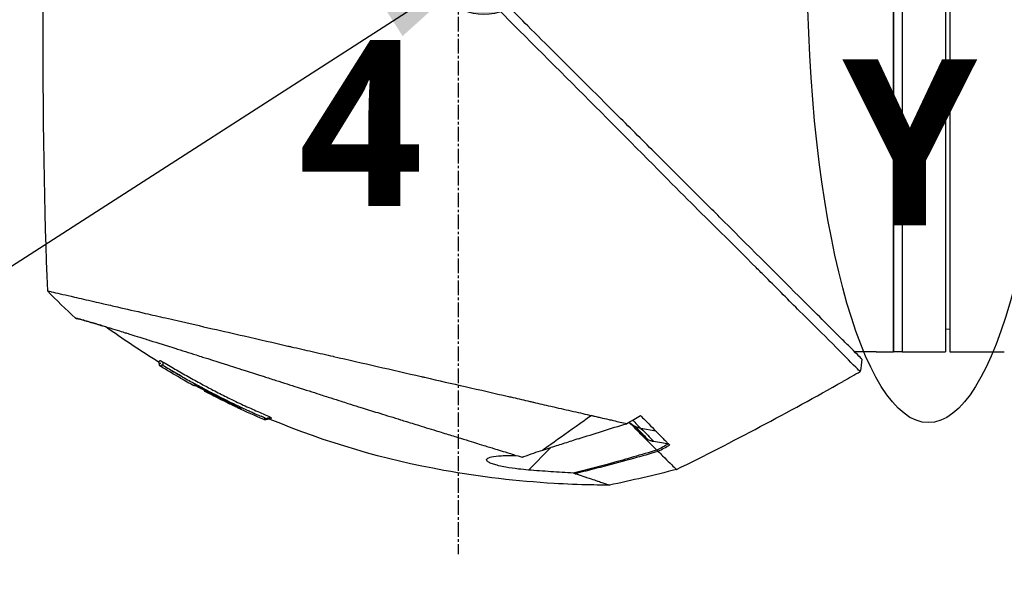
# Model space of a CAD drawing. Header units: millimetres. Extents: x 0 to 4378, y 0 to 2376.
# Tile 160 of 236: x 1476 to 1590, y 1569 to 1633. Entities that reach past the tile are written whole.
import ezdxf

# ---------------------------------------------------------------- set-up
doc = ezdxf.new("R2010")
doc.units = ezdxf.units.MM
doc.header["$LTSCALE"] = 0.2
doc.linetypes.add('CENTER2', pattern=[1.125, 0.75, -0.125, 0.125, -0.125])
for name, color, linetype in [('02_Center Line', 1, 'CENTER2'), ('07_Special Line2', 76, 'Continuous'), ('12_Before Rev.Num.', 5, 'Continuous'), ('13_After Rev.Num.', 6, 'Continuous')]:
    doc.layers.add(name, color=color, linetype=linetype)
doc.layers.add('14_Mark', color=7, linetype='Continuous', true_color=0xe03c31)
doc.styles.add('Rainbow-5.0 Style', font='malgunsl.ttf')
doc.dimstyles.new('Rainbow-5.0 Style', dxfattribs={"dimtxt": 4, "dimasz": 2.5, "dimexe": 1, "dimexo": 1, "dimgap": 1, "dimtad": 1, "dimdsep": 46, "dimtxsty": 'Rainbow-5.0 Style', "dimcen": 0, "dimclrd": 251, "dimclre": 251, "dimclrt": 7, "dimazin": 3, "dimtp": 0.1, "dimtm": 0.1, "dimtfac": 0.61, "dimtmove": 0, "dimatfit": 3, "dimfxl": 1, "dimlwd": -1, "dimlwe": -1, "dimarcsym": 1})

# ---------------------------------------------------------------- blocks, each defined once
blk = doc.blocks.new('A$C44151a85')
for p, q in [((-105.9, 934.85), (-105.9, 1024.85)), ((-105.9, 1024.85), (-105.9, 934.85)), ((-104.9, 1024.85), (-104.9, 934.85)), ((-104.9, 1024.85), (-104.9, 934.85)), ((-99.9, 1024.85), (-99.9, 934.85)), ((-99.4, 1024.85), (-99.4, 934.85)), ((-99.4, 937.46), (-99.9, 937.45)), ((-107.9, 934.85), (-110.4, 934.85)), ((-107.9, 934.85), (-107.9, 934.85)), ((-107.9, 934.85), (-105.9, 934.85)), ((-104.9, 934.85), (-105.9, 934.85)), ((-104.9, 934.85), (-99.9, 934.85)), ((-99.4, 934.85), (-93.09, 934.85)), ((-109.56, 934.01), (-109.56, 934.01)), ((-188.33, 931.82), (-188.34, 931.81)), ((-186.79, 930.96), (-186.76, 930.99)), ((-185.46, 930.37), (-185.51, 930.32)), ((-185.37, 930.46), (-185.37, 930.46)), ((-185.19, 930.16), (-185.14, 930.21)), ((-185.06, 930.29), (-185.06, 930.29)), ((-155.92, 930.95), (-155.93, 930.95)), ((-182.59, 928.92), (-182.65, 928.87)), ((-151.36, 929.9), (-151.36, 929.9)), ((-133.37, 925.68), (-135.1, 926)), ((-134.98, 925.22), (-134.98, 925.22)), ((-134.76, 925), (-133.25, 923.49)), ((-133.88, 924.77), (-133.88, 924.77)), ((-145.51, 923.78), (-148.11, 921.18)), ((-133.15, 923.39), (-133.15, 923.39))]:
    blk.add_line(p, q)
for centre, major_axis, ratio, start_param, end_param in [((-174, 1285.85), (26.02, 366.09), 0.042138, 2.37416, 2.795052), ((-201.21, 941.23), (-7.7, 7.47), 0.120793, 1.358557, 1.783036), ((-304.98, 1272.68), (-370.15, -133.4), 0.996605, 1.739605, 1.745413), ((-141.28, 1014.3), (82.48, -47.06), 1, 4.712389, 4.730947), ((-168.2, 1013.55), (-175.69, -92.5), 0.499327, 1.51993, 1.629791), ((-97.34, 957.37), (-100.29, -70.55), 0.00513, 5.157056, 5.172107), ((-1566.99, 3330.47), (2724.79, -633.85), 0.999787, 5.477557, 5.478207), ((-143.07, 925.88), (-6.87, -4.86), 0.000021, 5.078448, 5.228203), ((-159.24, 950.41), (28.2, -29.05), 0.006602, 5.89112, 5.905046), ((-560.84, 1707.32), (-783.25, -429.06), 1, 1.569107, 1.570796)]:
    blk.add_ellipse(centre, major_axis=major_axis, ratio=ratio, start_param=start_param, end_param=end_param)
for points, knots in [([(-109.74, 932.56), (-109.74, 932.57), (-109.89, 932.68), (-111.54, 934.34), (-112.56, 935.39), (-114.71, 937.54), (-115.7, 938.51), (-117.36, 940.16), (-117.99, 940.8), (-119.29, 942.1), (-119.96, 942.77), (-121.04, 943.85), (-121.41, 944.22), (-124.55, 947.37), (-127.25, 950.02), (-131.42, 954.18), (-134.44, 957.25), (-141.9, 964.75), (-145.54, 968.37), (-152.43, 975.26), (-154.85, 977.75), (-157.73, 980.58), (-159.67, 982.43), (-164.1, 986.87), (-165.95, 988.75), (-172.37, 995.25), (-175.92, 998.76), (-179.74, 1002.58), (-181.07, 1003.91), (-184.83, 1007.67), (-187.2, 1010.04), (-193.84, 1016.68), (-197, 1019.85), (-199.79, 1022.62), (-200.39, 1023.21), (-201.68, 1024.49), (-202.3, 1025.1), (-203.13, 1025.94), (-203.35, 1026.17), (-203.35, 1026.17)], [0.007059, 0.007059, 0.007059, 0.007059, 0.615438, 0.615438, 1.069569, 1.069569, 1.371276, 1.371276, 1.544721, 1.544721, 1.716113, 1.716113, 1.805171, 1.805171, 2.453917, 2.453917, 3.119268, 3.119268, 3.710855, 3.710855, 4.236876, 4.236876, 4.642605, 4.642605, 4.934699, 4.934699, 5.667174, 5.667174, 6.066186, 6.066186, 6.818123, 6.818123, 8.314738, 8.314738, 8.772171, 8.772171, 9.455351, 9.455351, 10.137965, 10.137965, 10.137965, 10.137965]), ([(-109.56, 934.01), (-109.56, 934.02), (-109.57, 934.03), (-109.73, 934.19), (-110.25, 934.71), (-111.45, 935.9), (-111.83, 936.28), (-112.74, 937.19), (-113.27, 937.72), (-114.61, 939.05), (-115.46, 939.9), (-118.99, 943.41), (-122.14, 946.57), (-126.15, 950.56), (-126.75, 951.17), (-129.18, 953.59), (-131.07, 955.47), (-134.46, 958.85), (-135.94, 960.34), (-139.92, 964.3), (-142.46, 966.81), (-146.05, 970.41), (-147.12, 971.47), (-148.96, 973.32), (-149.74, 974.11), (-151.47, 975.86), (-152.42, 976.82), (-153.83, 978.27), (-154.29, 978.74), (-154.76, 979.22)], [-8.584088, -8.584088, -8.584088, -8.584088, -8.41957, -8.41957, -7.405825, -7.405825, -7.009362, -7.009362, -6.570806, -6.570806, -5.993954, -5.993954, -4.313633, -4.313633, -4.020302, -4.020302, -3.14591, -3.14591, -2.482877, -2.482877, -1.393563, -1.393563, -0.939479, -0.939479, -0.605419, -0.605419, -0.199748, -0.199748, -0.000287, -0.000287, -0.000287, -0.000287]), ([(-203.71, 941.89), (-203.71, 941.89), (-203.68, 941.89), (-203.61, 941.87), (-203.55, 941.86), (-203.45, 941.84), (-203.32, 941.81), (-203.29, 941.8), (-203.26, 941.79), (-203.23, 941.79), (-202.98, 941.73), (-202.64, 941.65), (-202.25, 941.56), (-202.15, 941.54), (-202.04, 941.51), (-201.93, 941.49), (-201.54, 941.4), (-201.1, 941.3), (-200.59, 941.18), (-199.94, 941.03), (-199.2, 940.86), (-198.37, 940.67), (-198.01, 940.59), (-197.62, 940.5), (-197.22, 940.41), (-196.71, 940.29), (-196.18, 940.17), (-195.63, 940.04), (-194.62, 939.81), (-193.53, 939.56), (-192.4, 939.3), (-191.64, 939.13), (-190.86, 938.95), (-190.06, 938.77), (-189.61, 938.66), (-189.17, 938.56), (-188.71, 938.46), (-187.38, 938.15), (-186.02, 937.84), (-184.64, 937.52), (-183.42, 937.25), (-182.19, 936.96), (-180.96, 936.68), (-179.24, 936.29), (-177.55, 935.9), (-175.92, 935.52), (-175.79, 935.5), (-175.66, 935.47), (-175.53, 935.44), (-175.13, 935.34), (-174.72, 935.25), (-174.32, 935.16), (-173.91, 935.07), (-173.51, 934.97), (-173.1, 934.88), (-172.69, 934.79), (-172.28, 934.69), (-171.87, 934.6), (-171.48, 934.51), (-171.08, 934.42), (-170.68, 934.33), (-170.67, 934.32), (-170.65, 934.32), (-170.64, 934.32), (-168.92, 933.92), (-167.24, 933.54), (-165.61, 933.17), (-163.85, 932.76), (-162.15, 932.37), (-160.52, 932), (-160.37, 931.96), (-160.22, 931.93), (-160.07, 931.9), (-158.49, 931.53), (-156.94, 931.18), (-155.44, 930.84), (-153.7, 930.44), (-152.02, 930.06), (-150.41, 929.69), (-150.24, 929.65), (-150.07, 929.61), (-149.9, 929.57), (-149.25, 929.42), (-148.59, 929.26), (-147.94, 929.11), (-147.79, 929.08), (-147.65, 929.05), (-147.51, 929.01), (-146.9, 928.87), (-146.25, 928.72), (-145.5, 928.55), (-145.4, 928.53), (-145.29, 928.5), (-145.19, 928.48), (-144.44, 928.31), (-143.66, 928.13), (-142.91, 927.96), (-142.18, 927.8), (-141.48, 927.64), (-140.8, 927.48)], [0, 0, 0, 0, 0.0293646, 0.0293646, 0.0293646, 0.0566154, 0.0566154, 0.0566154, 0.0625, 0.0625, 0.0625, 0.1118856, 0.1118856, 0.1118856, 0.125, 0.125, 0.125, 0.1687706, 0.1687706, 0.1687706, 0.2250488, 0.2250488, 0.2250488, 0.25, 0.25, 0.25, 0.2807426, 0.2807426, 0.2807426, 0.3373462, 0.3373462, 0.3373462, 0.375, 0.375, 0.375, 0.394127, 0.394127, 0.394127, 0.4504604, 0.4504604, 0.4504604, 0.5, 0.5, 0.5, 0.5625, 0.5625, 0.5625, 0.5671142, 0.5671142, 0.5671142, 0.581501, 0.581501, 0.581501, 0.5960263, 0.5960263, 0.5960263, 0.6106942, 0.6106942, 0.6106942, 0.625, 0.625, 0.625, 0.6254725, 0.6254725, 0.6254725, 0.6826656, 0.6826656, 0.6826656, 0.7442648, 0.7442648, 0.7442648, 0.75, 0.75, 0.75, 0.8049855, 0.8049855, 0.8049855, 0.8682916, 0.8682916, 0.8682916, 0.875, 0.875, 0.875, 0.9005062, 0.9005062, 0.9005062, 0.90625, 0.90625, 0.90625, 0.9336735, 0.9336735, 0.9336735, 0.9375, 0.9375, 0.9375, 0.9693103, 0.9693103, 0.9693103, 1, 1, 1, 1]), ([(-200.47, 938.75), (-200.47, 938.75), (-200.47, 938.75), (-200.38, 938.72), (-200.33, 938.71), (-200.27, 938.7), (-200.21, 938.68), (-200.18, 938.67), (-200.15, 938.66), (-200.12, 938.66), (-199.96, 938.62), (-199.74, 938.56), (-199.46, 938.48), (-199.35, 938.45), (-199.23, 938.41), (-199.1, 938.38), (-198.84, 938.3), (-198.55, 938.22), (-198.22, 938.12), (-197.79, 937.99), (-197.29, 937.84), (-196.74, 937.68), (-196.67, 937.65), (-196.6, 937.63), (-196.52, 937.61), (-195.66, 937.34), (-195, 937.14), (-194.73, 937.06), (-194.7, 937.05), (-194.59, 937.02), (-194.39, 936.95), (-194.03, 936.84), (-193.38, 936.64), (-192.32, 936.31), (-192.17, 936.26), (-192.01, 936.22), (-191.86, 936.17), (-190.96, 935.88), (-189.99, 935.58), (-188.97, 935.26), (-188.19, 935.01), (-187.37, 934.75), (-186.52, 934.49), (-186.26, 934.4), (-186.01, 934.33), (-185.77, 934.25), (-184.15, 933.74), (-182.96, 933.36), (-182.32, 933.15), (-182.23, 933.12), (-182.15, 933.1), (-182.08, 933.08), (-181.6, 932.92), (-180.48, 932.57), (-178.65, 931.98), (-178.24, 931.85), (-177.79, 931.71), (-177.3, 931.55), (-176.41, 931.27), (-175.59, 931), (-174.84, 930.77), (-173.86, 930.45), (-173.01, 930.18), (-172.3, 929.95), (-171.82, 929.79), (-171.37, 929.65), (-170.96, 929.52), (-170.52, 929.38), (-170.13, 929.25), (-169.77, 929.14), (-169.51, 929.06), (-169.25, 928.97), (-168.99, 928.89), (-168.57, 928.76), (-168.16, 928.63), (-167.74, 928.5), (-167.57, 928.45), (-167.39, 928.39), (-167.22, 928.34), (-166.59, 928.14), (-165.94, 927.94), (-165.29, 927.74), (-164.5, 927.49), (-163.69, 927.25), (-162.88, 927), (-162.65, 926.92), (-162.42, 926.85), (-162.19, 926.78), (-161.63, 926.61), (-161.07, 926.44), (-160.51, 926.26), (-159.73, 926.02), (-158.95, 925.78), (-158.19, 925.55), (-157.92, 925.46), (-157.65, 925.38), (-157.38, 925.3), (-156.86, 925.14), (-156.38, 924.99), (-155.95, 924.86), (-155.04, 924.57), (-154.33, 924.35), (-153.8, 924.19), (-153.4, 924.07), (-153.1, 923.98), (-152.9, 923.91), (-152.51, 923.79), (-152.12, 923.67), (-151.74, 923.55), (-151.43, 923.46), (-151.12, 923.36), (-150.81, 923.27), (-150.32, 923.12), (-150, 923.02), (-149.81, 922.96), (-149.81, 922.96), (-149.8, 922.95), (-149.79, 922.95), (-149.47, 922.85), (-149.15, 922.76), (-148.84, 922.66)], [-1, -1, -1, -1, -0.967857, -0.967857, -0.967857, -0.948942, -0.948942, -0.948942, -0.935714, -0.935714, -0.935714, -0.889625, -0.889625, -0.889625, -0.871429, -0.871429, -0.871429, -0.83445, -0.83445, -0.83445, -0.785714, -0.785714, -0.785714, -0.781613, -0.781613, -0.781613, -0.732143, -0.732143, -0.732143, -0.713138, -0.713138, -0.713138, -0.678571, -0.678571, -0.678571, -0.668891, -0.668891, -0.668891, -0.613661, -0.613661, -0.613661, -0.571429, -0.571429, -0.571429, -0.563197, -0.563197, -0.563197, -0.507759, -0.507759, -0.507759, -0.5, -0.5, -0.5, -0.441747, -0.441747, -0.441747, -0.428571, -0.428571, -0.428571, -0.397698, -0.397698, -0.397698, -0.357143, -0.357143, -0.357143, -0.339649, -0.339649, -0.339649, -0.321429, -0.321429, -0.321429, -0.310561, -0.310561, -0.310561, -0.292949, -0.292949, -0.292949, -0.285714, -0.285714, -0.285714, -0.258021, -0.258021, -0.258021, -0.223914, -0.223914, -0.223914, -0.214286, -0.214286, -0.214286, -0.189719, -0.189719, -0.189719, -0.155218, -0.155218, -0.155218, -0.142857, -0.142857, -0.142857, -0.12766, -0.12766, -0.12766, -0.095508, -0.095508, -0.095508, -0.071429, -0.071429, -0.071429, -0.051836, -0.051836, -0.051836, -0.035714, -0.035714, -0.035714, -0.017857, -0.017857, -0.017857, -0.017513, -0.017513, -0.017513, 0, 0, 0, 0]), ([(-196.98, 937.75), (-197.17, 937.8), (-197.35, 937.86), (-198.01, 938.06), (-198.43, 938.18), (-199.07, 938.37), (-199.32, 938.44), (-199.68, 938.54), (-199.82, 938.58), (-199.98, 938.62), (-200.02, 938.63), (-200.19, 938.68), (-200.3, 938.7), (-200.43, 938.74), (-200.47, 938.75), (-200.47, 938.75)], [5.705299, 5.705299, 5.705299, 5.705299, 5.822939, 5.822939, 6.144758, 6.144758, 6.385994, 6.385994, 6.566823, 6.566823, 6.63475, 6.63475, 6.873456, 6.873456, 7.112007, 7.112007, 7.112007, 7.112007]), ([(-190.88, 933.67), (-190.88, 933.67), (-190.88, 933.68), (-190.88, 933.68), (-190.87, 933.68), (-190.87, 933.69), (-190.87, 933.69), (-190.87, 933.69), (-190.86, 933.69), (-190.86, 933.7), (-190.86, 933.7), (-190.85, 933.71), (-190.84, 933.72), (-190.84, 933.72), (-190.84, 933.72), (-190.84, 933.72), (-190.83, 933.73), (-190.83, 933.73), (-190.82, 933.74), (-190.81, 933.75), (-190.81, 933.75), (-190.81, 933.75), (-190.81, 933.75), (-190.81, 933.75), (-190.81, 933.75)], [-0.1783373, -0.1783373, -0.1783373, -0.1783373, -0.1456542, -0.1456542, -0.1456542, -0.124148, -0.124148, -0.124148, -0.1142857, -0.1142857, -0.1142857, -0.085957, -0.085957, -0.085957, -0.0857143, -0.0857143, -0.0857143, -0.0714286, -0.0714286, -0.0714286, -0.0642857, -0.0642857, -0.0642857, -0.063677, -0.063677, -0.063677, -0.063677]), ([(-190.66, 933.19), (-190.68, 933.2), (-190.7, 933.21), (-190.73, 933.25), (-190.74, 933.26), (-190.75, 933.3), (-190.76, 933.32), (-190.77, 933.38), (-190.77, 933.42), (-190.78, 933.49), (-190.79, 933.53), (-190.81, 933.59), (-190.82, 933.61), (-190.84, 933.65), (-190.86, 933.66), (-190.88, 933.67)], [0, 0, 0, 0, 0.00675238, 0.00675238, 0.01280823, 0.01280823, 0.01941984, 0.01941984, 0.03041942, 0.03041942, 0.0418939, 0.0418939, 0.04846275, 0.04846275, 0.05587753, 0.05587753, 0.05587753, 0.05587753]), ([(-190.81, 933.75), (-190.8, 933.76), (-190.8, 933.76), (-190.79, 933.76), (-190.79, 933.76), (-190.78, 933.77), (-190.78, 933.77), (-190.77, 933.77), (-190.76, 933.77), (-190.76, 933.78), (-190.76, 933.78), (-190.76, 933.78), (-190.75, 933.78), (-190.75, 933.78), (-190.75, 933.78), (-190.75, 933.79), (-190.74, 933.79), (-190.74, 933.8), (-190.74, 933.8), (-190.74, 933.8), (-190.74, 933.8), (-190.74, 933.8), (-190.74, 933.8), (-190.74, 933.8), (-190.74, 933.8), (-190.74, 933.8), (-190.74, 933.8), (-190.74, 933.81), (-190.74, 933.81), (-190.74, 933.81), (-190.74, 933.81), (-190.74, 933.81), (-190.74, 933.81), (-190.74, 933.81), (-190.74, 933.81), (-190.74, 933.81), (-190.74, 933.82), (-190.74, 933.83), (-190.73, 933.83), (-190.73, 933.83), (-190.73, 933.83), (-190.73, 933.84), (-190.69, 933.83), (-190.65, 933.82), (-190.57, 933.78), (-190.42, 933.71)], [-0.06367695, -0.06367695, -0.06367695, -0.06367695, -0.05714286, -0.05714286, -0.05714286, -0.05102041, -0.05102041, -0.05102041, -0.0431996, -0.0431996, -0.0431996, -0.0429311, -0.0429311, -0.0429311, -0.03673469, -0.03673469, -0.03673469, -0.03304234, -0.03304234, -0.03304234, -0.03265306, -0.03265306, -0.03265306, -0.03163265, -0.03163265, -0.03163265, -0.03133708, -0.03133708, -0.03133708, -0.03061224, -0.03061224, -0.03061224, -0.0294375, -0.0294375, -0.0294375, -0.02857143, -0.02857143, -0.02857143, -0.02142857, -0.02142857, -0.02142857, -0.01428571, -0.01428571, -0.01428571, 0, 0, 0, 0]), ([(-190.64, 933.49), (-190.64, 933.49), (-190.64, 933.5), (-190.64, 933.51), (-190.64, 933.51), (-190.64, 933.52), (-190.64, 933.53), (-190.64, 933.54), (-190.64, 933.54), (-190.64, 933.55), (-190.64, 933.55), (-190.64, 933.56), (-190.64, 933.56), (-190.64, 933.56), (-190.64, 933.57), (-190.64, 933.57), (-190.64, 933.57), (-190.64, 933.58), (-190.64, 933.58), (-190.64, 933.58), (-190.64, 933.59), (-190.64, 933.59), (-190.64, 933.59), (-190.64, 933.59), (-190.64, 933.59), (-190.64, 933.59)], [0, 0, 0, 0, 0.00306782, 0.00306782, 0.00595514, 0.00595514, 0.00807191, 0.00807191, 0.00942069, 0.00942069, 0.01027065, 0.01027065, 0.01086884, 0.01086884, 0.01184877, 0.01184877, 0.01269955, 0.01269955, 0.01361988, 0.01361988, 0.01480987, 0.01480987, 0.01652475, 0.01652475, 0.01754864, 0.01754864, 0.01754864, 0.01754864]), ([(-190.64, 933.48), (-190.64, 933.48), (-190.64, 933.48), (-190.64, 933.48), (-190.64, 933.48), (-190.64, 933.48), (-190.64, 933.48), (-190.64, 933.48), (-190.64, 933.48), (-190.64, 933.48), (-190.64, 933.49), (-190.64, 933.49)], [0.040892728, 0.040892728, 0.040892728, 0.040892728, 0.041349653, 0.041349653, 0.041875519, 0.041875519, 0.042664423, 0.042664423, 0.045035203, 0.045035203, 0.047002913, 0.047002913, 0.047002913, 0.047002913]), ([(-190.42, 933.71), (-190.23, 933.61), (-189.97, 933.46), (-189.72, 933.31), (-189.47, 933.16), (-189.22, 933.01), (-188.97, 932.86), (-188.47, 932.57), (-187.96, 932.27), (-187.45, 931.99), (-186.95, 931.7), (-186.44, 931.42), (-185.92, 931.14), (-185.48, 930.9), (-185.03, 930.67), (-184.59, 930.43)], [-1, -1, -1, -1, -0.9391036, -0.9391036, -0.9391036, -0.8782072, -0.8782072, -0.8782072, -0.7564144, -0.7564144, -0.7564144, -0.6346216, -0.6346216, -0.6346216, -0.5293356, -0.5293356, -0.5293356, -0.5293356]), ([(-190.66, 933.19), (-190.66, 933.19), (-190.66, 933.19), (-190.66, 933.19), (-190.66, 933.19), (-190.66, 933.19), (-190.66, 933.19), (-190.65, 933.19), (-190.65, 933.19), (-190.65, 933.2)], [0.80301317, 0.80301317, 0.80301317, 0.80301317, 0.82118409, 0.82118409, 0.82118409, 0.82142857, 0.82142857, 0.82142857, 0.82890325, 0.82890325, 0.82890325, 0.82890325]), ([(-190.65, 933.2), (-190.64, 933.2), (-190.64, 933.21), (-190.63, 933.22), (-190.63, 933.23), (-190.62, 933.23), (-190.62, 933.23), (-190.62, 933.23), (-190.61, 933.24), (-190.61, 933.25), (-190.6, 933.26), (-190.6, 933.26), (-190.59, 933.27), (-190.59, 933.28), (-190.58, 933.28), (-190.58, 933.29), (-190.58, 933.29), (-190.57, 933.29), (-190.57, 933.29), (-190.57, 933.29), (-190.57, 933.29), (-190.57, 933.29), (-190.57, 933.29), (-190.57, 933.29), (-190.57, 933.29), (-190.57, 933.3), (-190.56, 933.3), (-190.56, 933.3), (-190.56, 933.3), (-190.56, 933.31), (-190.55, 933.31), (-190.55, 933.31), (-190.54, 933.32), (-190.54, 933.32)], [0.8289032, 0.8289032, 0.8289032, 0.8289032, 0.8571429, 0.8571429, 0.8571429, 0.8617723, 0.8617723, 0.8617723, 0.875, 0.875, 0.875, 0.8928571, 0.8928571, 0.8928571, 0.90625, 0.90625, 0.90625, 0.9095982, 0.9095982, 0.9095982, 0.9105229, 0.9105229, 0.9105229, 0.9129464, 0.9129464, 0.9129464, 0.9196429, 0.9196429, 0.9196429, 0.9330357, 0.9330357, 0.9330357, 0.9388096, 0.9388096, 0.9388096, 0.9388096]), ([(-190.54, 933.32), (-190.54, 933.32), (-190.54, 933.32), (-190.54, 933.32), (-190.53, 933.33), (-190.52, 933.33), (-190.52, 933.34)], [0.93880964, 0.93880964, 0.93880964, 0.93880964, 0.94642857, 0.94642857, 0.94642857, 0.9841263, 0.9841263, 0.9841263, 0.9841263]), ([(-190.51, 933.34), (-190.51, 933.34), (-190.51, 933.35), (-190.5, 933.35), (-190.49, 933.35), (-190.48, 933.35), (-190.47, 933.35), (-190.46, 933.34), (-190.45, 933.33), (-190.43, 933.32), (-190.42, 933.32), (-190.41, 933.31), (-190.39, 933.3), (-190.37, 933.29), (-190.35, 933.28), (-190.34, 933.27)], [0, 0, 0, 0, 0.25, 0.25, 0.25, 0.5, 0.5, 0.5, 0.75, 0.75, 0.75, 0.875, 0.875, 0.875, 1, 1, 1, 1]), ([(-190.34, 933.27), (-190.14, 933.17), (-189.88, 933), (-189.65, 932.87), (-189.42, 932.73), (-189.18, 932.59), (-188.95, 932.45), (-188.47, 932.17), (-188, 931.9), (-187.52, 931.63), (-187.04, 931.36), (-186.56, 931.1), (-186.08, 930.84), (-186.03, 930.81), (-185.97, 930.78), (-185.92, 930.75), (-185.35, 930.45), (-184.92, 930.22), (-184.63, 930.07), (-184.43, 929.97), (-184.29, 929.9), (-184.22, 929.86), (-183.84, 929.67), (-183.49, 929.49), (-183.16, 929.33), (-182.93, 929.21), (-182.71, 929.1), (-182.5, 929)], [0, 0, 0, 0, 0.0642604, 0.0642604, 0.0642604, 0.1285208, 0.1285208, 0.1285208, 0.2570414, 0.2570414, 0.2570414, 0.3855616, 0.3855616, 0.3855616, 0.4, 0.4, 0.4, 0.489325, 0.489325, 0.489325, 0.55, 0.55, 0.55, 0.6374853, 0.6374853, 0.6374853, 0.7, 0.7, 0.7, 0.7]), ([(-186.76, 930.99), (-186.76, 930.99), (-186.76, 930.99), (-186.72, 930.98), (-186.7, 930.97), (-186.62, 930.94), (-186.54, 930.91), (-186.33, 930.81), (-186.2, 930.75), (-185.93, 930.61), (-185.79, 930.54), (-185.49, 930.39), (-185.33, 930.31), (-185.02, 930.15), (-184.26, 929.75), (-182.94, 929.1), (-182.79, 929.02), (-182.39, 928.82), (-182.2, 928.73), (-181.85, 928.55), (-181.71, 928.47), (-181.48, 928.35), (-181.4, 928.3), (-181.34, 928.26), (-181.35, 928.25), (-181.37, 928.23), (-181.36, 928.22), (-181.4, 928.23), (-181.47, 928.26), (-181.67, 928.36), (-181.81, 928.42), (-182.13, 928.57), (-182.3, 928.66), (-182.58, 928.79), (-182.67, 928.84), (-182.84, 928.92), (-182.91, 928.95), (-182.98, 928.99)], [0.000001, 0.000001, 0.000001, 0.000001, 0.0235276, 0.0235276, 0.040385, 0.040385, 0.0723923, 0.0723923, 0.1079796, 0.1079796, 0.1383929, 0.1383929, 0.1700013, 0.1700013, 0.2000303, 0.2000303, 0.2073752, 0.2073752, 0.2151683, 0.2151683, 0.2229131, 0.2229131, 0.23064, 0.23064, 0.237006, 0.237006, 0.253698, 0.253698, 0.2694073, 0.2694073, 0.2850415, 0.2850415, 0.2995323, 0.2995323, 0.3067321, 0.3067321, 0.3121576, 0.3121576, 0.3121576, 0.3121576]), ([(-186.09, 930.7), (-186.14, 930.72), (-186.18, 930.74), (-186.37, 930.83), (-186.49, 930.89), (-186.68, 930.97), (-186.73, 930.99), (-186.76, 930.99), (-186.76, 930.99), (-186.76, 930.99)], [0.5840715, 0.5840715, 0.5840715, 0.5840715, 0.6072062, 0.6072062, 0.6950472, 0.6950472, 0.7818922, 0.7818922, 0.7982216, 0.7982216, 0.7982216, 0.7982216]), ([(-185.55, 930.29), (-185.54, 930.29), (-185.54, 930.3), (-185.53, 930.31), (-185.52, 930.31), (-185.52, 930.32), (-185.52, 930.32), (-185.51, 930.32), (-185.51, 930.32), (-185.51, 930.32), (-185.51, 930.32), (-185.51, 930.32)], [-0.4242758, -0.4242758, -0.4242758, -0.4242758, -0.1907721, -0.1907721, -0.0989809, -0.0989809, -0.0711612, -0.0711612, -0.0633692, -0.0633692, -0.0629791, -0.0629791, -0.0629791, -0.0629791]), ([(-182.65, 928.87), (-182.65, 928.87), (-182.65, 928.87), (-182.66, 928.86), (-182.66, 928.85), (-182.67, 928.85), (-182.67, 928.85), (-182.68, 928.84), (-182.67, 928.84), (-182.71, 928.86), (-182.73, 928.87), (-182.79, 928.89), (-182.82, 928.91), (-182.89, 928.94), (-182.92, 928.96), (-183.05, 929.02), (-183.28, 929.13), (-184.22, 929.6), (-184.88, 929.94), (-185.55, 930.29)], [-0.6043656, -0.6043656, -0.6043656, -0.6043656, -0.5563524, -0.5563524, -0.516104, -0.516104, -0.4860409, -0.4860409, -0.4278285, -0.4278285, -0.3875845, -0.3875845, -0.3505644, -0.3505644, -0.3149552, -0.3149552, -0.2247493, -0.2247493, 0, 0, 0, 0]), ([(-185.51, 930.32), (-185.51, 930.32), (-185.51, 930.32), (-185.47, 930.3), (-185.44, 930.29), (-185.39, 930.27), (-185.36, 930.25), (-185.31, 930.23), (-185.28, 930.21), (-185.24, 930.19), (-185.21, 930.18), (-185.19, 930.16)], [-0.06295245, -0.06295245, -0.06295245, -0.06295245, -0.04215242, -0.04215242, -0.02825831, -0.02825831, -0.01656341, -0.01656341, -0.00800385, -0.00800385, 0, 0, 0, 0]), ([(-185.19, 930.16), (-184.47, 929.79), (-183.76, 929.43), (-182.97, 929.04), (-182.95, 929.03), (-182.88, 929), (-182.85, 928.98), (-182.77, 928.94), (-182.74, 928.93), (-182.69, 928.9), (-182.67, 928.89), (-182.65, 928.88), (-182.65, 928.87), (-182.65, 928.87)], [-1.1505032, -1.1505032, -1.1505032, -1.1505032, -0.8122954, -0.8122954, -0.7833608, -0.7833608, -0.7413978, -0.7413978, -0.6925504, -0.6925504, -0.6390798, -0.6390798, -0.6043979, -0.6043979, -0.6043979, -0.6043979]), ([(-184.59, 930.43), (-184.51, 930.4), (-184.44, 930.36), (-184.37, 930.32), (-183.86, 930.06), (-183.34, 929.79), (-182.81, 929.54), (-182.24, 929.25), (-181.65, 928.97), (-181.07, 928.7), (-180.52, 928.44), (-179.95, 928.19), (-179.41, 927.95), (-178.86, 927.71), (-178.17, 927.42), (-177.9, 927.26)], [-0.5293356, -0.5293356, -0.5293356, -0.5293356, -0.5128288, -0.5128288, -0.5128288, -0.391036, -0.391036, -0.391036, -0.2564144, -0.2564144, -0.2564144, -0.1282072, -0.1282072, -0.1282072, 0, 0, 0, 0]), ([(-182.5, 929), (-182.06, 928.79), (-181.77, 928.65), (-181.64, 928.59), (-181.6, 928.57), (-181.56, 928.55), (-181.53, 928.54), (-181.38, 928.47), (-181.28, 928.42), (-181.2, 928.38), (-181.15, 928.36), (-181.01, 928.29), (-180.77, 928.18), (-180.67, 928.14), (-180.59, 928.1), (-180.52, 928.07), (-180.45, 928.04), (-180.37, 928), (-180.27, 927.96), (-180.2, 927.92), (-180.14, 927.9), (-180.1, 927.88)], [0.7, 0.7, 0.7, 0.7, 0.775, 0.775, 0.775, 0.7823958, 0.7823958, 0.7823958, 0.8125, 0.8125, 0.8125, 0.85, 0.85, 0.85, 0.8714286, 0.8714286, 0.8714286, 0.8928571, 0.8928571, 0.8928571, 0.9085284, 0.9085284, 0.9085284, 0.9085284]), ([(-180.1, 927.88), (-180.1, 927.88), (-180.1, 927.87), (-180.1, 927.87), (-180.06, 927.86), (-180.03, 927.85), (-180, 927.83), (-179.99, 927.83), (-179.98, 927.82), (-179.97, 927.82), (-179.97, 927.82), (-179.96, 927.81), (-179.96, 927.81), (-179.95, 927.81), (-179.93, 927.8), (-179.91, 927.79), (-179.9, 927.78), (-179.78, 927.73), (-179.53, 927.62), (-179.39, 927.56), (-179.2, 927.48), (-179.01, 927.4)], [0.90852835, 0.90852835, 0.90852835, 0.90852835, 0.90892857, 0.90892857, 0.90892857, 0.91696429, 0.91696429, 0.91696429, 0.91987814, 0.91987814, 0.91987814, 0.92098214, 0.92098214, 0.92098214, 0.925, 0.925, 0.925, 0.9726642, 0.9726642, 0.9726642, 1, 1, 1, 1]), ([(-178.54, 927.17), (-178.55, 927.17), (-178.56, 927.18), (-178.59, 927.2), (-178.62, 927.21), (-178.66, 927.24), (-178.71, 927.26), (-178.74, 927.28), (-178.76, 927.29), (-178.78, 927.29), (-178.79, 927.3), (-178.82, 927.31), (-178.84, 927.32), (-178.89, 927.35), (-178.95, 927.37), (-179.01, 927.4)], [0.0401435, 0.0401435, 0.0401435, 0.0401435, 0.25, 0.25, 0.25, 0.5, 0.5, 0.5, 0.6428571, 0.6428571, 0.6428571, 0.7857143, 0.7857143, 0.7857143, 0.999999, 0.999999, 0.999999, 0.999999]), ([(-178.54, 927.16), (-178.55, 927.16), (-178.56, 927.15), (-178.58, 927.13), (-178.59, 927.12), (-178.6, 927.11), (-178.61, 927.1), (-178.63, 927.09), (-178.65, 927.07), (-178.66, 927.06), (-178.67, 927.04), (-178.68, 927.03), (-178.69, 927.03), (-178.69, 927.02), (-178.69, 927.02), (-178.69, 927.02)], [0, 0, 0, 0, 0.061398, 0.061398, 0.061398, 0.0917382, 0.0917382, 0.0917382, 0.1344445, 0.1344445, 0.1344445, 0.1676975, 0.1676975, 0.1676975, 0.1904606, 0.1904606, 0.1904606, 0.1904606]), ([(-177.95, 927.04), (-177.98, 927.05), (-178.01, 927.06), (-178.07, 927.07), (-178.11, 927.06), (-178.19, 927.05), (-178.25, 927.04), (-178.36, 927.02), (-178.42, 927), (-178.52, 926.99), (-178.55, 926.99), (-178.62, 927), (-178.66, 927), (-178.69, 927.02)], [0, 0, 0, 0, 0.00936032, 0.00936032, 0.01953195, 0.01953195, 0.03512646, 0.03512646, 0.05449727, 0.05449727, 0.06458652, 0.06458652, 0.07537322, 0.07537322, 0.07537322, 0.07537322]), ([(-177.9, 927.26), (-177.77, 927.18), (-177.81, 927.18), (-177.82, 927.17), (-177.83, 927.15), (-177.85, 927.14), (-177.86, 927.13), (-177.88, 927.11), (-177.9, 927.09), (-177.91, 927.08), (-177.93, 927.06), (-177.94, 927.05), (-177.94, 927.05), (-177.95, 927.04), (-177.95, 927.04), (-177.95, 927.04)], [-1, -1, -1, -1, -0.9795159, -0.9795159, -0.9795159, -0.9590319, -0.9590319, -0.9590319, -0.9180638, -0.9180638, -0.9180638, -0.8763387, -0.8763387, -0.8763387, -0.8460838, -0.8460838, -0.8460838, -0.8460838]), ([(-138.75, 919.43), (-138.75, 919.43), (-138.75, 919.43), (-138.75, 919.43), (-138.75, 919.43), (-138.76, 919.43), (-138.76, 919.43), (-138.77, 919.43), (-138.77, 919.43), (-138.8, 919.43), (-138.81, 919.43), (-138.88, 919.43), (-138.94, 919.43), (-139.15, 919.43), (-139.3, 919.43), (-139.94, 919.44), (-140.41, 919.45), (-142.31, 919.49), (-143.73, 919.55), (-149.41, 919.88), (-153.67, 920.38), (-164.74, 922.38), (-171.52, 924.35), (-177.95, 927.04)], [0, 0, 0, 0, 0.000147, 0.000147, 0.000594, 0.000594, 0.001179, 0.001179, 0.002934, 0.002934, 0.0082, 0.0082, 0.023997, 0.023997, 0.071389, 0.071389, 0.213566, 0.213566, 0.640159, 0.640159, 1.921866, 1.921866, 4.014331, 4.014331, 4.014331, 4.014331]), ([(-140.8, 927.48), (-140.78, 927.48), (-140.73, 927.47), (-140.64, 927.44), (-140.59, 927.43), (-140.47, 927.4), (-140.38, 927.39), (-140.13, 927.33), (-139.97, 927.29), (-139.47, 927.18), (-139.15, 927.1), (-138.65, 926.99), (-138.47, 926.95), (-138.02, 926.84), (-137.76, 926.78), (-137.23, 926.66), (-136.97, 926.6), (-136.72, 926.54)], [0.0000014, 0.0000014, 0.0000014, 0.0000014, 0.0098251, 0.0098251, 0.017126, 0.017126, 0.0317085, 0.0317085, 0.0608135, 0.0608135, 0.1188975, 0.1188975, 0.1517103, 0.1517103, 0.2002367, 0.2002367, 0.248284, 0.248284, 0.248284, 0.248284]), ([(-136.24, 926.51), (-136.26, 926.53), (-136.29, 926.55), (-136.31, 926.57), (-136.36, 926.61), (-136.41, 926.65), (-136.46, 926.7)], [0, 0, 0, 0, 0.2942521, 0.2942521, 0.2942521, 0.9934241, 0.9934241, 0.9934241, 0.9934241]), ([(-135.15, 927.48), (-134.82, 927.14), (-134.5, 926.81), (-133.91, 926.22), (-133.63, 925.94), (-133.37, 925.68)], [0.000001, 0.000001, 0.000001, 0.000001, 0.2409557, 0.2409557, 0.4659452, 0.4659452, 0.4659452, 0.4659452]), ([(-142.33, 924.8), (-141.48, 925.07), (-140.52, 925.38), (-138.61, 925.98), (-137.68, 926.26), (-136.72, 926.54)], [-0.6290462, -0.6290462, -0.6290462, -0.6290462, -0.3030235, -0.3030235, -0.000001, -0.000001, -0.000001, -0.000001]), ([(-133.37, 925.68), (-133.36, 925.67), (-133.34, 925.65), (-133.31, 925.61), (-133.29, 925.59), (-133.24, 925.54), (-133.21, 925.51), (-133.11, 925.41), (-133.05, 925.35), (-132.86, 925.15), (-132.73, 925.03), (-132.49, 924.78), (-132.38, 924.67), (-132.21, 924.5), (-132.15, 924.44), (-132.07, 924.36), (-132.04, 924.33), (-132, 924.29), (-131.99, 924.27), (-131.96, 924.24), (-131.94, 924.23), (-131.93, 924.22)], [0.0000105, 0.0000105, 0.0000105, 0.0000105, 0.0113252, 0.0113252, 0.0208026, 0.0208026, 0.0397874, 0.0397874, 0.077882, 0.077882, 0.1546154, 0.1546154, 0.230546, 0.230546, 0.2688391, 0.2688391, 0.2880734, 0.2880734, 0.2977133, 0.2977133, 0.309278, 0.309278, 0.309278, 0.309278]), ([(-142.33, 924.8), (-142.87, 924.62), (-143.39, 924.45), (-144.45, 924.11), (-144.98, 923.94), (-145.51, 923.78)], [-0.3335568, -0.3335568, -0.3335568, -0.3335568, -0.1665993, -0.1665993, -0.0000015, -0.0000015, -0.0000015, -0.0000015]), ([(-134.98, 925.22), (-134.96, 925.19), (-134.93, 925.17), (-134.86, 925.1), (-134.84, 925.08), (-134.83, 925.07)], [-0.00980477, -0.00980477, -0.00980477, -0.00980477, -0.005935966, -0.005935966, -0.000001, -0.000001, -0.000001, -0.000001]), ([(-134.83, 925.07), (-134.82, 925.05), (-134.81, 925.04), (-134.78, 925.02), (-134.77, 925.01), (-134.76, 925)], [-0.009107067, -0.009107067, -0.009107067, -0.009107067, -0.004553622, -0.004553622, -0.000000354, -0.000000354, -0.000000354, -0.000000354]), ([(-134.29, 924.71), (-134.32, 924.72), (-134.42, 924.77), (-134.66, 924.92), (-134.74, 924.98), (-134.76, 925)], [0.00000102, 0.00000102, 0.00000102, 0.00000102, 0.01023425, 0.01023425, 0.02028618, 0.02028618, 0.02028618, 0.02028618]), ([(-134.29, 924.71), (-134.19, 924.66), (-134.07, 924.61), (-133.86, 924.55), (-133.74, 924.52), (-133.63, 924.51)], [-0.06836103, -0.06836103, -0.06836103, -0.06836103, -0.03410163, -0.03410163, -0.00000017, -0.00000017, -0.00000017, -0.00000017]), ([(-133.63, 924.51), (-133.34, 924.46), (-133.03, 924.41), (-132.41, 924.3), (-132.15, 924.26), (-131.93, 924.22)], [-0.1238392, -0.1238392, -0.1238392, -0.1238392, -0.0656965, -0.0656965, 0, 0, 0, 0]), ([(-148.65, 922.73), (-148.27, 922.87), (-147.88, 923.01), (-147.15, 923.26), (-146.8, 923.37), (-146.46, 923.48)], [-0.2327954, -0.2327954, -0.2327954, -0.2327954, -0.1091652, -0.1091652, -0.0000023, -0.0000023, -0.0000023, -0.0000023]), ([(-146.46, 923.48), (-146.3, 923.54), (-146.14, 923.59), (-145.83, 923.69), (-145.67, 923.73), (-145.51, 923.78)], [0.00000973, 0.00000973, 0.00000973, 0.00000973, 0.04985193, 0.04985193, 0.09909559, 0.09909559, 0.09909559, 0.09909559]), ([(-133.25, 923.49), (-134.16, 923.22), (-135.06, 922.95), (-136.28, 922.6), (-136.59, 922.51), (-137.31, 922.31), (-137.72, 922.19), (-139.72, 921.64), (-141.32, 921.23), (-142.92, 920.83)], [0.000011, 0.000011, 0.000011, 0.000011, 0.283245, 0.283245, 0.37959, 0.37959, 0.507687, 0.507687, 1.002395, 1.002395, 1.002395, 1.002395]), ([(-133.1, 923.34), (-134.07, 923.05), (-135.02, 922.78), (-135.96, 922.52), (-135.96, 922.52), (-138.29, 921.87), (-140.53, 921.29), (-142.71, 920.76)], [0, 0, 0, 0, 0.298752, 0.298752, 0.299152, 0.299152, 1, 1, 1, 1]), ([(-133.25, 923.49), (-133.21, 923.52), (-132.81, 923.73), (-132.37, 923.98), (-132.15, 924.1), (-131.93, 924.22)], [-0.150805, -0.150805, -0.150805, -0.150805, -0.0754068, -0.0754068, 0, 0, 0, 0]), ([(-133.1, 923.34), (-132.92, 923.16), (-132.75, 922.99), (-132.59, 922.83), (-132.26, 922.5), (-131.99, 922.23), (-131.77, 922.01), (-131.75, 921.99), (-131.73, 921.98), (-131.71, 921.96), (-131.47, 921.72), (-131.29, 921.54), (-131.18, 921.42), (-131.12, 921.36), (-131.07, 921.32), (-131.04, 921.28), (-131.03, 921.27), (-131.02, 921.26), (-131.01, 921.25), (-131, 921.24), (-131, 921.24), (-131, 921.24)], [0, 0, 0, 0, 0.130121, 0.130121, 0.130121, 0.4, 0.4, 0.4, 0.42039, 0.42039, 0.42039, 0.69988, 0.69988, 0.69988, 0.847074, 0.847074, 0.847074, 0.922778, 0.922778, 0.922778, 1, 1, 1, 1]), ([(-148.11, 921.18), (-148.5, 921.22), (-148.88, 921.25), (-149.76, 921.36), (-150.26, 921.43), (-151.01, 921.57), (-151.29, 921.62), (-151.77, 921.74), (-151.97, 921.8), (-152.33, 921.91), (-152.49, 921.98), (-152.78, 922.12), (-152.88, 922.19), (-152.99, 922.35), (-152.97, 922.43), (-152.79, 922.57), (-152.61, 922.64), (-152.07, 922.76), (-151.68, 922.81), (-150.73, 922.87), (-150.16, 922.88), (-149.55, 922.88)], [-1.287776, -1.287776, -1.287776, -1.287776, -1.17213, -1.17213, -1.019695, -1.019695, -0.921183, -0.921183, -0.838385, -0.838385, -0.753104, -0.753104, -0.6452, -0.6452, -0.526866, -0.526866, -0.39063, -0.39063, -0.216277, -0.216277, -0.02032, -0.02032, -0.02032, -0.02032]), ([(-148.84, 922.66), (-148.81, 922.67), (-148.78, 922.68), (-148.72, 922.71), (-148.68, 922.72), (-148.65, 922.73)], [-0.02064642, -0.02064642, -0.02064642, -0.02064642, -0.01032333, -0.01032333, -0.000001, -0.000001, -0.000001, -0.000001]), ([(-142.92, 920.83), (-143.79, 920.88), (-144.65, 920.93), (-146.38, 921.05), (-147.26, 921.11), (-148.11, 921.18)], [0, 0, 0, 0, 0.2619947, 0.2619947, 0.5224569, 0.5224569, 0.5224569, 0.5224569]), ([(-142.71, 920.76), (-142.74, 920.77), (-142.77, 920.78), (-142.85, 920.81), (-142.88, 920.82), (-142.92, 920.83)], [0.0000016, 0.0000016, 0.0000016, 0.0000016, 0.0174157, 0.0174157, 0.03206713, 0.03206713, 0.03206713, 0.03206713]), ([(-142.71, 920.76), (-142.39, 920.66), (-142.09, 920.56), (-141.81, 920.47), (-141.66, 920.42), (-141.52, 920.38), (-141.39, 920.33), (-140.98, 920.2), (-140.69, 920.11), (-140.48, 920.03), (-140.26, 919.96), (-140.12, 919.91), (-140.04, 919.89), (-139.85, 919.82), (-139.67, 919.76), (-139.52, 919.71), (-139.34, 919.64), (-139.19, 919.59), (-139.07, 919.55), (-139.02, 919.53), (-138.98, 919.51), (-138.94, 919.5), (-138.85, 919.47), (-138.83, 919.46), (-138.83, 919.46), (-138.77, 919.44), (-138.75, 919.43), (-138.75, 919.43)], [-1, -1, -1, -1, -0.8785338, -0.8785338, -0.8785338, -0.8163265, -0.8163265, -0.8163265, -0.6958429, -0.6958429, -0.6958429, -0.5714286, -0.5714286, -0.5714286, -0.4413073, -0.4413073, -0.4413073, -0.2857143, -0.2857143, -0.2857143, -0.2483992, -0.2483992, -0.2483992, -0.1428571, -0.1428571, -0.1428571, 0, 0, 0, 0])]:
    blk.add_open_spline(points, degree=3, knots=knots)
for points in [[(-190.88, 933.67), (-192.96, 934.95), (-195, 936.32), (-196.98, 937.75)], [(-190.42, 933.71), (-190.29, 933.62), (-190.47, 933.36), (-190.34, 933.27)], [(-109.56, 934.01), (-109.62, 933.53), (-109.68, 933.05), (-109.74, 932.56)], [(-190.66, 933.19), (-190.66, 933.19), (-190.66, 933.19), (-190.66, 933.19)], [(-188.34, 931.81), (-189.12, 932.26), (-189.89, 932.72), (-190.66, 933.19)], [(-190.52, 933.34), (-190.51, 933.34), (-190.51, 933.34), (-190.51, 933.34)], [(-187.93, 931.86), (-188.66, 932.27), (-189.38, 932.71), (-190.09, 933.13)], [(-178.69, 927.02), (-179.7, 927.45), (-180.71, 927.9), (-181.71, 928.37)], [(-178.54, 927.16), (-178.37, 927.09), (-178.08, 927.32), (-177.9, 927.26)], [(-178.54, 927.16), (-178.54, 927.17), (-178.54, 927.17), (-178.54, 927.17)], [(-177.95, 927.04), (-177.95, 927.04), (-177.95, 927.04), (-177.95, 927.04)], [(-134.98, 925.22), (-135.41, 925.65), (-135.91, 926.15), (-136.46, 926.7)], [(-136.04, 926.95), (-135.71, 926.61), (-135.4, 926.3), (-135.1, 926)], [(-142.16, 926.52), (-143.36, 925.67), (-144.48, 924.88), (-145.53, 924.14)], [(-136.24, 926.51), (-135.69, 925.96), (-135.2, 925.44), (-134.76, 925)], [(-136.24, 926.51), (-136.09, 926.4), (-135.92, 926.3), (-135.75, 926.22)], [(-134.29, 924.71), (-134.72, 925.14), (-135.2, 925.66), (-135.75, 926.22)], [(-135.1, 926), (-135.3, 926.04), (-135.53, 926.11), (-135.75, 926.22)], [(-135.1, 926), (-134.55, 925.44), (-134.06, 924.94), (-133.63, 924.51)], [(-131.93, 924.22), (-131.89, 924.18), (-131.82, 924.11), (-131.78, 924.07)], [(-131, 921.24), (-133.57, 920.58), (-136.15, 919.98), (-138.75, 919.43)], [(-138.75, 919.43), (-138.75, 919.43), (-138.75, 919.43), (-138.75, 919.43)]]:
    blk.add_open_spline(points, degree=3)
at = {"layer": '02_Center Line', "ltscale": 11.288275}
blk.add_line((-156.25, 1156.44), (-156.25, 911.45), dxfattribs=at)
blk = doc.blocks.new('*D155')
at = {"color": 251, "linetype": 'ByBlock', "transparency": 16777216}
for p, q in [((1589.36, 1756.68), (1894.22, 1756.68)), ((1890.22, 1746.68), (1890.22, 866.68)), ((1765.23, 856.68), (1894.22, 856.68))]:
    blk.add_line(p, q, dxfattribs=at)
at = {"color": 251, "transparency": 16777216}
for points in [[(1888.55, 1746.68), (1891.88, 1746.68), (1890.22, 1756.68)], [(1888.55, 866.68), (1891.88, 866.68), (1890.22, 856.68)]]:
    blk.add_solid(points, dxfattribs=at)
at = {"layer": 'Defpoints', "color": 0, "transparency": 16777216}
for p in [(1585.36, 1756.68), (1761.23, 856.68), (1890.22, 856.68)]:
    blk.add_point(p, dxfattribs=at)
at = {"color": 7, "transparency": 16777216, "insert": (1877.94, 1306.68), "char_height": 16, "attachment_point": 5, "rotation": 90, "style": 'Rainbow-5.0 Style'}
blk.add_mtext('900', dxfattribs=at)
blk = doc.blocks.new('A$C19ebd0c3_1234')
for q in [(46.93, -0.78), (54.3, 6.59)]:
    blk.add_line((46.93, 6.59), q)
blk.add_ellipse((0, 0), major_axis=(53.19, 0), ratio=0.263273)
blk = doc.blocks.new('A$C3a293ff3')
at = {"layer": '07_Special Line2'}
blk.add_hatch(color=256, dxfattribs=at).paths.add_polyline_path([(49.156, 0), (34.9, 4.752), (34.9, -4.752)])
at = {"layer": '12_Before Rev.Num.'}
blk.add_hatch(color=256, dxfattribs=at).paths.add_polyline_path([(0, 49.156), (-4.752, 34.9), (4.752, 34.9)])
at = {"layer": '14_Mark'}
h = blk.add_hatch(color=256, dxfattribs=at)
h.dxf.hatch_style = 1
h.paths.add_polyline_path([(5, 0, 1), (-5, 0, 1)])
at = {"layer": '07_Special Line2'}
for p, q in [((34.9, -3.96), (34.9, 3.96)), ((46.78, 0), (34.9, 3.96)), ((34.9, -3.96), (46.78, 0))]:
    blk.add_line(p, q, dxfattribs=at)
at = {"layer": '07_Special Line2', "const_width": 5}
blk.add_lwpolyline([(34.9, 0), (0, 0)], dxfattribs=at)
at = {"layer": '12_Before Rev.Num.'}
for p, q in [((0, 46.78), (-3.96, 34.9)), ((3.96, 34.9), (0, 46.78)), ((3.96, 34.9), (-3.96, 34.9))]:
    blk.add_line(p, q, dxfattribs=at)
at = {"layer": '12_Before Rev.Num.', "const_width": 5}
blk.add_lwpolyline([(0, 34.9), (0, 0)], dxfattribs=at)
at = {"layer": '14_Mark'}
blk.add_circle((0, 0), 5, dxfattribs=at)
at = {"layer": '07_Special Line2', "insert": (34.529, -17.308), "char_height": 16, "attachment_point": 4, "style": 'Rainbow-5.0 Style'}
blk.add_mtext('{\\fMalgun Gothic Semilight|b1|i0|c129|p50;Y}', dxfattribs=at)
at = {"layer": '12_Before Rev.Num.', "insert": (-20.587, 35.725), "char_height": 16, "attachment_point": 4, "style": 'Rainbow-5.0 Style'}
blk.add_mtext('{\\fMalgun Gothic Semilight|b1|i0|c129|p50;Z}', dxfattribs=at)
at = {"layer": '14_Mark', "insert": (-17.839, -15.459), "char_height": 16, "attachment_point": 4, "style": 'Rainbow-5.0 Style'}
blk.add_mtext('{\\fMalgun Gothic Semilight|b1|i0|c129|p50;4}', dxfattribs=at)

msp = doc.modelspace()

# ---------------------------------------------------------------- block references
msp.add_blockref('A$C44151a85', (1682.619, 659.684))
at = {"xscale": 1.2, "yscale": 1.2, "zscale": 1.2}
msp.add_blockref('A$C3a293ff3', (1529.369, 1639.534), dxfattribs=at)
at = {"layer": '13_After Rev.Num.', "rotation": 90}
msp.add_blockref('A$C19ebd0c3_1234', (1580.753, 1639.534), dxfattribs=at)

# ---------------------------------------------------------------- dimensions: what is measured, and where the dimension line sits
dim = msp.add_linear_dim(base=(1890.215, 856.684), p1=(1585.36, 1756.684), p2=(1761.234, 856.684), angle=90, dimstyle='Rainbow-5.0 Style', override={"dimscale": 4, "dimtol": 0, "dimlim": 0, "dimtp": 0.1, "dimtm": 0.1, "dimtfac": 0.61, "dimtdec": 2, "dimtolj": 0, "dimtzin": 8})
dim.commit()
dim.dimension.update_dxf_attribs({"geometry": '*D155', "text_midpoint": (1877.938, 1306.684)})

# ---------------------------------------------------------------- leaders
at = {"annotation_type": 0, "has_hookline": 1, "hookline_direction": 1, "text_width": 122.213}
msp.add_leader([(1529.369, 1639.534), (1341.764, 1518.928), (1329.264, 1518.928)], dimstyle='Rainbow-5.0 Style', override={"dimscale": 5, "dimgap": 1, "dimtad": 1}, dxfattribs=at)

doc.saveas('drawing.dxf')
